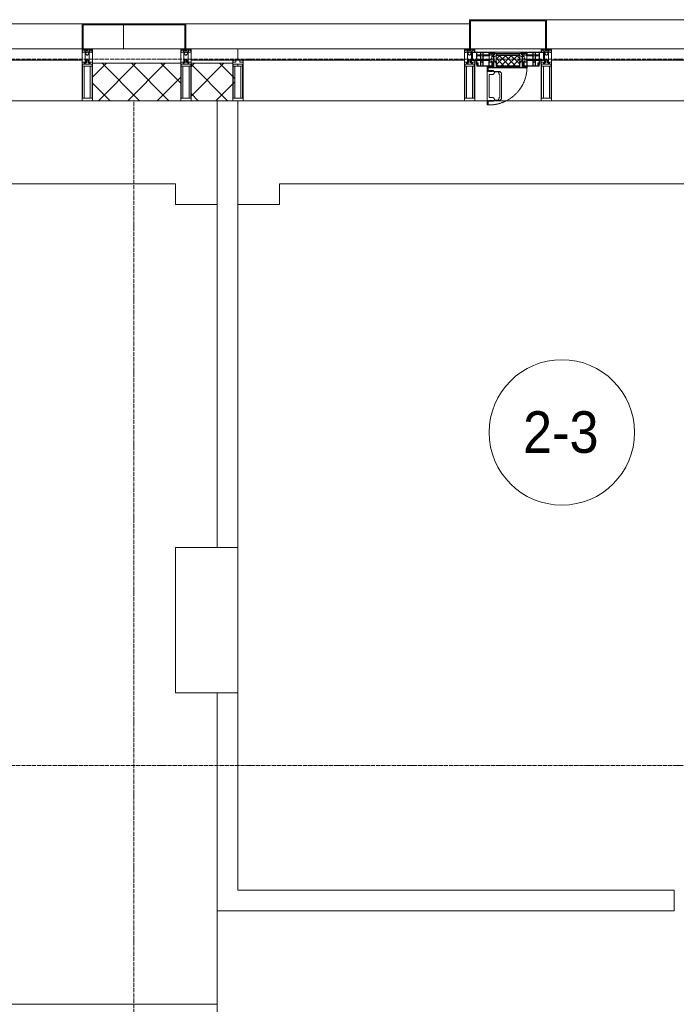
# Model space of a CAD drawing. Header units: millimetres. Extents: x 5617 to 125204, y 7718 to 237738.
# Tile 20 of 71: x 37989 to 41149, y 73050 to 77790. Entities that reach past the tile are written whole.
import ezdxf

# ---------------------------------------------------------------- set-up
doc = ezdxf.new("R2010")
doc.units = ezdxf.units.MM
for name, pattern in [('-D1-02х01', [3, 2, -1]), ('ADSK_Линия сетки', [25, 20, -2.5, 0, -2.5]), ('Линия сетки', [25, 20, -2.5, 0, -2.5])]:
    doc.linetypes.add(name, pattern=pattern)
for name, color, linetype, lineweight in [('Импосты витража', 7, 'Continuous', 18), ('Колонны', 7, 'Continuous', 18), ('Марки помещений', 7, 'Continuous', 20), ('Окна', 7, 'Continuous', 18), ('Оси', 7, 'Continuous', 9), ('Панели витража', 7, 'Continuous', 18), ('Перекрытия', 7, 'Continuous', 18), ('Стены', 7, 'Continuous', 18), ('Стены разрез', 7, 'Continuous', 40), ('Стены штриховка', 7, 'Continuous', 40), ('Элементы узлов', 7, 'Continuous', 18)]:
    doc.layers.add(name, color=color, linetype=linetype, lineweight=lineweight)
doc.styles.add('Arial_3', font='arial.ttf', dxfattribs={"width": 0.9, "height": 200})
pattern_1 = [(45, (0, 0), (-70.71068, 70.71068), []), (135, (0, 0), (-70.71068, -70.71068), [])]

# ---------------------------------------------------------------- blocks, each defined once
blk = doc.blocks.new('135_SLK_K3_AR_rvt-1-МКСС_K3_L26__85_950_')
at = {"layer": 'Перекрытия', "color": 254, "true_color": 0xcccccc}
for p, q in [((75749.6, 76999.6), (71950, 76999.6)), ((75749.6, 76899.6), (75749.6, 76999.6)), ((78950, 77000), (76250, 77000)), ((76250, 77000), (76250, 76900)), ((75949.6, 76899.6), (75749.6, 76899.6)), ((75949.6, 75249.6), (75949.6, 76899.6)), ((76250, 76900), (76050, 76900)), ((75749.6, 74549.6), (75749.6, 75249.6)), ((75749.6, 75249.6), (75949.6, 75249.6)), ((76050, 75250), (76050, 74550)), ((75950, 74549.6), (75749.6, 74549.6))]:
    blk.add_line(p, q, dxfattribs=at)
at = {"layer": 'Стены', "color": 254, "true_color": 0xcccccc}
for p, q in [((75950, 75250), (75950, 77400)), ((76050, 77400), (76050, 75250)), ((76050, 75250), (75950, 75250)), ((75950, 73600), (75950, 74550)), ((76050, 74550), (75950, 74550)), ((76050, 74550), (76050, 73600)), ((75950, 73600), (75950, 73500)), ((76050, 73600), (78150, 73600)), ((78150, 73500), (78150, 73600)), ((75949.6, 73050.4), (75949.6, 73500)), ((75950.4, 73500), (75949.6, 73500)), ((78150, 73500), (75950, 73500)), ((75950.4, 73500), (75950.4, 72450)), ((71923.7, 73050.4), (75949.6, 73050.4))]:
    blk.add_line(p, q, dxfattribs=at)
blk = doc.blocks.new('System Panel - A_PAN_Glass-6438400-МКСС_K3_L26__85_950_')
at = {"layer": 'Панели витража', "color": 254, "lineweight": 5, "true_color": 0xcccccc}
for p, q in [((657.5, 55), (-657.5, 55)), ((-657.5, 55), (-657.5, 0)), ((657.5, 0), (657.5, 55)), ((-657.5, 0), (657.5, 0))]:
    blk.add_line(p, q, dxfattribs=at)
blk = doc.blocks.new('Rectangular Mullion - R_StandardFrame_50Wx250H-5562310-МКСС_K3_L26__85_950_')
at = {"layer": 'Импосты витража', "color": 254, "lineweight": 5, "true_color": 0xcccccc}
blk.add_line((95560, 77400), (96875, 77400), dxfattribs=at)
blk = doc.blocks.new('A_PAN_Створка - 383мм 7_1-6439044-МКСС_K3_L26__85_950_')
at = {"layer": 'Панели витража', "lineweight": 5, "true_color": 0xcccccc}
h = blk.add_hatch(dxfattribs=at)
h.set_pattern_fill('FP_15', color=254, style=0, pattern_type=2)
h.set_pattern_definition([(225, (77350, 77650), (14.1421356, -14.1421356), []), (315, (77350, 77650), (14.1421356, 14.1421356), [])])
h.paths.add_polyline_path([(53.6, 82.7), (-54.6, 81.8), (-54.6, 63.4), (-57.2, 60.8), (-57.2, 36.4), (-54.9, 34.1), (-54.5, 31.8), (54.5, 31.8), (54.9, 34.1), (57.2, 36.4), (57.2, 60.8), (54.6, 63.4), (54.6, 81.8)])
at = {"layer": 'Окна', "color": 7, "lineweight": 5, "true_color": 0xf4f4f4}
for p, q in [((39.7, 249), (31.1, 240.4)), ((31.1, 117.6), (31.1, 240.4)), ((70.1, 249), (39.7, 249)), ((45, 244.7), (42.3, 239.8)), ((42.3, 239.8), (43.5, 236.3)), ((45.9, 246.8), (45, 244.7)), ((63.3, 246.8), (45.9, 246.8)), ((64.1, 245), (63.3, 246.8)), ((64.1, 245), (66.7, 241)), ((66.7, 241), (68.6, 239.7)), ((68.6, 239.7), (68.6, 236.4)), ((70.1, 252.9), (70.1, 249)), ((95.1, 252.9), (70.1, 252.9)), ((74.1, 248.4), (74.1, 252.9)), ((89.1, 248.4), (74.1, 248.4)), ((89.1, 252.9), (89.1, 248.4)), ((93.1, 248.4), (93.1, 252.9)), ((97.9, 248.4), (93.1, 248.4)), ((95.1, 270.5), (95.1, 252.9)), ((99.6, 270.5), (95.1, 270.5)), ((97.9, 262.4), (95.1, 262.4)), ((97.9, 262.4), (97.9, 248.4)), ((99.6, 270.5), (99.6, 87.5)), ((41.4, 234.2), (39.1, 233.8)), ((39.1, 179), (39.1, 233.8)), ((41.4, 234.2), (43.5, 236.3)), ((68.6, 236.4), (71.1, 233.9)), ((71.1, 233.9), (89.5, 233.9)), ((89.5, 233.9), (90.6, 232.8)), ((90.6, 125.2), (90.6, 232.8)), ((39.1, 179), (39.1, 124.2)), ((39.7, 109), (31.1, 117.6)), ((41.4, 123.8), (39.1, 124.2)), ((70.1, 109), (39.7, 109)), ((41.4, 123.8), (43.5, 121.7)), ((42.3, 118.2), (43.5, 121.7)), ((45, 113.3), (42.3, 118.2)), ((45.9, 111.2), (45, 113.3)), ((63.3, 111.2), (45.9, 111.2)), ((64.1, 113), (63.3, 111.2)), ((64.1, 113), (66.7, 117)), ((66.7, 117), (68.6, 118.3)), ((68.6, 121.6), (71.1, 124.1)), ((68.6, 118.3), (68.6, 121.6)), ((70.1, 105.1), (70.1, 109)), ((95.1, 105.1), (70.1, 105.1)), ((71.1, 124.1), (89.5, 124.1)), ((74.1, 109.6), (74.1, 105.1)), ((89.1, 109.6), (74.1, 109.6)), ((89.1, 105.1), (89.1, 109.6)), ((89.5, 124.1), (90.6, 125.2)), ((93.1, 109.6), (93.1, 105.1)), ((97.9, 109.6), (93.1, 109.6)), ((95.1, 87.5), (95.1, 105.1)), ((97.9, 95.6), (95.1, 95.6)), ((97.9, 95.6), (97.9, 109.6)), ((99.6, 87.5), (95.1, 87.5))]:
    blk.add_line(p, q, dxfattribs=at)
at = {"layer": 'Окна', "color": 254, "lineweight": 5, "true_color": 0xcccccc}
for p, q in [((-171, 57), (-156, 57)), ((-171, 17), (-171, 57)), ((-171, 55.5), (-152, 55.5)), ((-153, 73.5), (-150, 73.5)), ((-153, 60), (-153, 73.5)), ((-152, 20), (-152, 73.5)), ((-150.5, 69.5), (-150.5, 73.5)), ((-145, 69.5), (-150.5, 69.5)), ((-150.5, 33.6), (-150.5, 68)), ((-150.5, 68), (-143.5, 68)), ((-150.5, 56.6), (-132.4, 56.6)), ((-136.4, 52.4), (-150.5, 52.4)), ((-150, 84), (-78, 84)), ((-150, 73.5), (-150, 84)), ((-148.5, 82.5), (-132.4, 82.5)), ((-148.5, 81), (-148.5, 82.5)), ((-143.5, 81), (-148.5, 81)), ((-145, 69.5), (-145, 79.5)), ((-143.5, 68), (-143.5, 81)), ((-137.2, 54.8), (-135.8, 50.8)), ((-132.5, 54.8), (-137.2, 54.8)), ((-132.1, 49), (-135.8, 50.8)), ((-132.5, 53.8), (-133.4, 52)), ((-133.4, 52), (-130.1, 50.4)), ((-132.5, 53.8), (-132.5, 54.8)), ((-132.4, 56.6), (-132.4, 82.5)), ((-132.1, 49), (-132.1, 36.8)), ((-131, 82.5), (-120.8, 82.5)), ((-131, 82.5), (-131, 64.6)), ((-131, 64.6), (-120.8, 64.6)), ((-131, 56.5), (-131, 62.6)), ((-120.8, 62.6), (-131, 62.6)), ((-131, 56.5), (-120.8, 56.5)), ((-131, 55.1), (-131, 52.7)), ((-120.8, 55.1), (-131, 55.1)), ((-129.4, 51.1), (-131, 52.7)), ((-130.1, 50.4), (-129.4, 51.1)), ((-130.1, 35.3), (-130.1, 50.4)), ((-122.4, 51.1), (-120.8, 52.7)), ((-121.7, 50.4), (-122.4, 51.1)), ((-118.4, 52), (-121.7, 50.4)), ((-121.7, 35.3), (-121.7, 50.4)), ((-120.8, 82.5), (-120.8, 64.6)), ((-120.8, 56.5), (-120.8, 62.6)), ((-120.8, 55.1), (-120.8, 52.7)), ((-119.7, 49), (-115.9, 50.8)), ((-119.7, 49), (-119.7, 36.8)), ((-119.3, 82.5), (-92.5, 82.5)), ((-119.3, 56.6), (-119.3, 82.5)), ((-92.5, 56.6), (-119.3, 56.6)), ((-119.3, 54.8), (-114.6, 54.8)), ((-119.3, 53.8), (-119.3, 54.8)), ((-119.3, 53.8), (-118.4, 52)), ((-114.6, 54.8), (-115.9, 50.8)), ((-94.1, 52.5), (-115.3, 52.5)), ((-89.9, 50.9), (-94.1, 52.5)), ((-92.5, 56.6), (-92.5, 82.5)), ((-91.5, 92), (91.5, 92)), ((-91.5, 87.5), (-91.5, 92)), ((-73.9, 87.5), (-91.5, 87.5)), ((-90.8, 82.5), (-79.5, 82.5)), ((-90.8, 64.6), (-90.8, 82.5)), ((-80.1, 64.6), (-90.8, 64.6)), ((-90.8, 62.7), (-90.8, 56.6)), ((-80.4, 62.7), (-90.8, 62.7)), ((-90.8, 56.6), (-85.9, 56.6)), ((-89.9, 52.2), (-88.6, 53.5)), ((-89.9, 52.2), (-89.9, 50.9)), ((-89.9, 35.1), (-89.9, 50.9)), ((-85.9, 53.5), (-88.6, 53.5)), ((-85.9, 56.6), (-85.9, 53.5)), ((-85.9, 53.5), (-78, 45.6)), ((-85, 84), (-85, 87.5)), ((-85, 87.5), (-78, 87.5)), ((-78, 84), (-85, 84)), ((-80.4, 61.1), (-80.4, 62.7)), ((-78, 61.1), (-80.4, 61.1)), ((-80.1, 66.1), (-80.1, 64.6)), ((-78, 66.1), (-80.1, 66.1)), ((-79.5, 82.5), (-79.5, 80.6)), ((-79.5, 80.6), (-78, 80.6)), ((-78, 87.5), (-78, 84)), ((-78, 84), (-73.9, 84)), ((-78, 84), (-78, 23.5)), ((-78, 66.1), (-78, 61.1)), ((-73.9, 62.5), (-73.9, 87.5)), ((-70, 62.5), (-73.9, 62.5)), ((-70, 32.1), (-70, 62.5)), ((70, 62.5), (70, 32.1)), ((73.9, 62.5), (70, 62.5)), ((73.9, 87.5), (73.9, 62.5)), ((91.5, 87.5), (73.9, 87.5)), ((73.9, 84), (78, 84)), ((78, 87.5), (78, 84)), ((85, 87.5), (78, 87.5)), ((78, 84), (85, 84)), ((78, 84), (150, 84)), ((78, 23.5), (78, 84)), ((79.5, 80.6), (78, 80.6)), ((78, 66.1), (78, 61.1)), ((78, 66.1), (80.1, 66.1)), ((78, 61.1), (80.4, 61.1)), ((85.9, 53.5), (78, 45.6)), ((90.8, 82.5), (79.5, 82.5)), ((79.5, 82.5), (79.5, 80.6)), ((80.1, 66.1), (80.1, 64.6)), ((80.1, 64.6), (90.8, 64.6)), ((80.4, 62.7), (90.8, 62.7)), ((80.4, 61.1), (80.4, 62.7)), ((85, 84), (85, 87.5)), ((85.9, 56.6), (85.9, 53.5)), ((90.8, 56.6), (85.9, 56.6)), ((85.9, 53.5), (88.6, 53.5)), ((89.9, 52.2), (88.6, 53.5)), ((89.9, 50.9), (94.1, 52.5)), ((89.9, 52.2), (89.9, 50.9)), ((89.9, 35.1), (89.9, 50.9)), ((90.8, 64.6), (90.8, 82.5)), ((90.8, 62.7), (90.8, 56.6)), ((91.5, 92), (91.5, 87.5)), ((119.3, 82.5), (92.5, 82.5)), ((92.5, 56.6), (92.5, 82.5)), ((92.5, 56.6), (119.3, 56.6)), ((94.1, 52.5), (115.3, 52.5)), ((114.6, 54.8), (115.9, 50.8)), ((119.3, 54.8), (114.6, 54.8)), ((119.7, 49), (115.9, 50.8)), ((119.3, 53.8), (118.4, 52)), ((118.4, 52), (121.7, 50.4)), ((119.3, 56.6), (119.3, 82.5)), ((119.3, 53.8), (119.3, 54.8)), ((119.7, 49), (119.7, 36.8)), ((120.8, 82.5), (120.8, 64.6)), ((131, 82.5), (120.8, 82.5)), ((131, 64.6), (120.8, 64.6)), ((120.8, 56.5), (120.8, 62.6)), ((120.8, 62.6), (131, 62.6)), ((131, 56.5), (120.8, 56.5)), ((120.8, 55.1), (120.8, 52.7)), ((120.8, 55.1), (131, 55.1)), ((122.4, 51.1), (120.8, 52.7)), ((121.7, 50.4), (122.4, 51.1)), ((121.7, 35.3), (121.7, 50.4)), ((129.4, 51.1), (131, 52.7)), ((130.1, 50.4), (129.4, 51.1)), ((133.4, 52), (130.1, 50.4)), ((130.1, 35.3), (130.1, 50.4)), ((131, 82.5), (131, 64.6)), ((131, 56.5), (131, 62.6)), ((131, 55.1), (131, 52.7)), ((132.1, 49), (135.8, 50.8)), ((132.1, 49), (132.1, 36.8)), ((132.4, 56.6), (132.4, 82.5)), ((148.5, 82.5), (132.4, 82.5)), ((150.5, 56.6), (132.4, 56.6)), ((132.5, 54.8), (137.2, 54.8)), ((132.5, 53.8), (132.5, 54.8)), ((132.5, 53.8), (133.4, 52)), ((137.2, 54.8), (135.8, 50.8)), ((136.4, 52.4), (150.5, 52.4)), ((143.5, 81), (148.5, 81)), ((143.5, 68), (143.5, 81)), ((150.5, 68), (143.5, 68)), ((145, 69.5), (145, 79.5)), ((145, 69.5), (150.5, 69.5)), ((148.5, 81), (148.5, 82.5)), ((150, 84), (150, 73.5)), ((150, 73.5), (153, 73.5)), ((150.5, 69.5), (150.5, 73.5)), ((150.5, 33.6), (150.5, 68)), ((152, 20), (152, 73.5)), ((171, 55.5), (152, 55.5)), ((153, 73.5), (153, 60)), ((156, 57), (171, 57)), ((171, 57), (171, 17)), ((-171, 18.5), (-153.5, 18.5)), ((-67.9, 17), (-171, 17)), ((-153.5, 18.5), (-152, 20)), ((-136.3, 33.6), (-150.5, 33.6)), ((-150.5, 29.4), (-132.4, 29.4)), ((-150.5, 17), (-150.5, 29.4)), ((-132.4, 18.6), (-150.5, 18.6)), ((-137.2, 31), (-135.8, 35)), ((-132.5, 31), (-137.2, 31)), ((-132.1, 36.8), (-135.8, 35)), ((-133.4, 33.7), (-130.1, 35.3)), ((-132.5, 31.9), (-133.4, 33.7)), ((-132.5, 31.9), (-132.5, 31)), ((-132.4, 29.4), (-132.4, 18.6)), ((-129.4, 34.6), (-131, 33)), ((-131, 30.9), (-131, 33)), ((-120.8, 30.9), (-131, 30.9)), ((-131, 29.5), (-120.8, 29.5)), ((-131, 18.2), (-131, 29.5)), ((-120.8, 18.2), (-131, 18.2)), ((-130.1, 35.3), (-129.4, 34.6)), ((-121.7, 35.3), (-122.4, 34.6)), ((-122.4, 34.6), (-120.8, 33)), ((-118.4, 33.7), (-121.7, 35.3)), ((-120.8, 30.9), (-120.8, 33)), ((-120.8, 18.2), (-120.8, 29.5)), ((-119.7, 36.8), (-115.9, 35)), ((-119.3, 31.9), (-118.4, 33.7)), ((-119.3, 31.9), (-119.3, 31)), ((-119.3, 31), (-114.6, 31)), ((-92.5, 29.4), (-119.3, 29.4)), ((-119.3, 29.4), (-119.3, 18.6)), ((-119.3, 18.6), (-92.5, 18.6)), ((-114.6, 31), (-115.9, 35)), ((-94.1, 33.5), (-115.4, 33.5)), ((-89.9, 35.1), (-94.1, 33.5)), ((-92.5, 18.6), (-92.5, 29.4)), ((-90.8, 18.5), (-90.8, 29.4)), ((-90.8, 29.4), (-85.9, 29.4)), ((-87.3, 18.5), (-90.8, 18.5)), ((-89.9, 32.5), (-89.9, 35.1)), ((-85.9, 32.5), (-89.9, 32.5)), ((-87.3, 21.9), (-85.9, 21.9)), ((-87.3, 20.4), (-87.3, 21.9)), ((-87.3, 20.4), (-87.3, 18.5)), ((-84.8, 20.4), (-87.3, 20.4)), ((-85.9, 29.4), (-85.9, 32.5)), ((-85.9, 21.9), (-85.9, 29.4)), ((-85.9, 18.2), (-85.9, 20.4)), ((-75.9, 18.2), (-85.9, 18.2)), ((-83.4, 20.4), (-84.8, 20.4)), ((-70, 33.8), (-83.4, 20.4)), ((-78, 45.6), (-78, 36.8)), ((-78, 36.8), (-70, 36.8)), ((-78, 23.5), (-67.9, 23.5)), ((-75.9, 23.5), (-73, 23.5)), ((-75.9, 21.5), (-75.9, 23.5)), ((-75.9, 21.5), (-75.9, 18.2)), ((-74.9, 21.5), (-75.9, 21.5)), ((-74.9, 17.9), (-74.9, 21.5)), ((-68.9, 17.9), (-74.9, 17.9)), ((-67.2, 29.3), (-73, 23.5)), ((-70, 36.8), (-70, 33.8)), ((-61.4, 23.5), (-70, 32.1)), ((-68.9, 21.5), (-68.9, 17.9)), ((-67.9, 21.5), (-68.9, 21.5)), ((-67.9, 23.5), (-64.6, 26.8)), ((-67.9, 23.5), (-64.6, 26.8)), ((-67.9, 21.5), (-67.9, 23.5)), ((-67.9, 17), (-67.9, 23.5)), ((-61.4, 23.5), (-67.9, 17)), ((67.9, 17), (-67.9, 17)), ((-67.9, 17), (67.9, 17)), ((-64.6, 26.8), (-67.2, 29.3)), ((-64.6, 26.8), (-61.4, 23.5)), ((61.4, 23.5), (-61.4, 23.5)), ((70, 32.1), (61.4, 23.5)), ((61.4, 23.5), (64.6, 26.8)), ((67.9, 17), (61.4, 23.5)), ((64.6, 26.8), (67.2, 29.3)), ((67.9, 23.5), (64.6, 26.8)), ((64.6, 26.8), (67.9, 23.5)), ((67.2, 29.3), (73, 23.5)), ((67.9, 21.5), (67.9, 23.5)), ((67.9, 23.5), (67.9, 17)), ((67.9, 23.5), (78, 23.5)), ((67.9, 21.5), (68.9, 21.5)), ((171, 17), (67.9, 17)), ((68.9, 21.5), (68.9, 17.9)), ((68.9, 17.9), (74.9, 17.9)), ((70, 36.8), (70, 33.8)), ((78, 36.8), (70, 36.8)), ((70, 33.8), (83.4, 20.4)), ((75.9, 23.5), (73, 23.5)), ((74.9, 21.5), (75.9, 21.5)), ((74.9, 17.9), (74.9, 21.5)), ((75.9, 21.5), (75.9, 23.5)), ((75.9, 21.5), (75.9, 18.2)), ((75.9, 18.2), (85.9, 18.2)), ((78, 45.6), (78, 36.8)), ((83.4, 20.4), (84.8, 20.4)), ((84.8, 20.4), (87.3, 20.4)), ((85.9, 32.5), (89.9, 32.5)), ((85.9, 29.4), (85.9, 32.5)), ((85.9, 21.9), (85.9, 29.4)), ((90.8, 29.4), (85.9, 29.4)), ((87.3, 21.9), (85.9, 21.9)), ((85.9, 18.2), (85.9, 20.4)), ((87.3, 20.4), (87.3, 21.9)), ((87.3, 20.4), (87.3, 18.5)), ((87.3, 18.5), (90.8, 18.5)), ((89.9, 35.1), (94.1, 33.5)), ((89.9, 32.5), (89.9, 35.1)), ((90.8, 18.5), (90.8, 29.4)), ((92.5, 18.6), (92.5, 29.4)), ((92.5, 29.4), (119.3, 29.4)), ((119.3, 18.6), (92.5, 18.6)), ((94.1, 33.5), (115.4, 33.5)), ((114.6, 31), (115.9, 35)), ((119.3, 31), (114.6, 31)), ((119.7, 36.8), (115.9, 35)), ((118.4, 33.7), (121.7, 35.3)), ((119.3, 31.9), (118.4, 33.7)), ((119.3, 31.9), (119.3, 31)), ((119.3, 29.4), (119.3, 18.6)), ((122.4, 34.6), (120.8, 33)), ((120.8, 30.9), (120.8, 33)), ((120.8, 30.9), (131, 30.9)), ((120.8, 18.2), (120.8, 29.5)), ((131, 29.5), (120.8, 29.5)), ((120.8, 18.2), (131, 18.2)), ((121.7, 35.3), (122.4, 34.6)), ((130.1, 35.3), (129.4, 34.6)), ((129.4, 34.6), (131, 33)), ((133.4, 33.7), (130.1, 35.3)), ((131, 30.9), (131, 33)), ((131, 18.2), (131, 29.5)), ((132.1, 36.8), (135.8, 35)), ((150.5, 29.4), (132.4, 29.4)), ((132.4, 29.4), (132.4, 18.6)), ((132.4, 18.6), (150.5, 18.6)), ((132.5, 31.9), (133.4, 33.7)), ((132.5, 31.9), (132.5, 31)), ((132.5, 31), (137.2, 31)), ((137.2, 31), (135.8, 35)), ((136.3, 33.6), (150.5, 33.6)), ((150.5, 17), (150.5, 29.4)), ((153.5, 18.5), (152, 20)), ((171, 18.5), (153.5, 18.5))]:
    blk.add_line(p, q, dxfattribs=at)
at = {"layer": 'Окна', "color": 254, "linetype": '-D1-02х01', "lineweight": 5, "true_color": 0xcccccc}
blk.add_arc((91.4, 87.5), 183, 88.8555, 178.5909, dxfattribs=at)
at = {"layer": 'Окна', "color": 254, "lineweight": 5, "true_color": 0xcccccc}
for centre, start, end in [((-156, 60), 270, 360), ((156, 60), 180, 270)]:
    blk.add_arc(centre, 3, start, end, dxfattribs=at)
at = {"layer": 'Элементы узлов', "color": 254, "lineweight": 5, "true_color": 0xcccccc}
for p, q in [((-91.5, 92), (-91.5, 87.5)), ((-91.5, 92), (91.5, 92)), ((-91.5, 87.5), (-73.9, 87.5)), ((-83.4, 90.3), (-69.4, 90.3)), ((-83.4, 90.3), (-83.4, 87.5)), ((-73.9, 87.5), (-73.9, 62.5)), ((-69.4, 85.5), (-73.9, 85.5)), ((-73.9, 81.5), (-69.4, 81.5)), ((-69.4, 66.5), (-73.9, 66.5)), ((-73.9, 62.5), (-70, 62.5)), ((-70, 62.5), (-70, 32.1)), ((-69.4, 90.3), (-69.4, 85.5)), ((-69.4, 81.5), (-69.4, 66.5)), ((-67.9, 89.3), (-66.9, 90.3)), ((-67.9, 62.5), (-67.9, 89.3)), ((-61.7, 62.5), (-67.9, 62.5)), ((-66, 56.5), (-67.8, 55.7)), ((-67.8, 55.7), (-67.8, 38.3)), ((-66.9, 90.3), (-57.4, 90.3)), ((-66, 56.5), (-62, 59.1)), ((-62, 59.1), (-60.7, 61)), ((-60.1, 67.7), (-61.7, 64.9)), ((-61.7, 64.9), (-61.7, 62.5)), ((-60.7, 61), (-57.4, 61)), ((-56.4, 67.7), (-60.1, 67.7)), ((-57.4, 90.3), (-56.4, 89.4)), ((-57.4, 61), (-54.9, 63.5)), ((-54.6, 63.4), (-57.2, 60.8)), ((-57.2, 60.8), (-57.2, 36.4)), ((-56.4, 89.4), (-56.4, 67.7)), ((-53.9, 90.3), (-54.9, 89.3)), ((-54.9, 89.3), (-54.9, 85.6)), ((-54.9, 85.6), (-53.9, 84.6)), ((-54.9, 81.9), (-53.8, 83)), ((-54.9, 63.5), (-54.9, 81.9)), ((-53.6, 82.7), (-54.6, 81.8)), ((-54.6, 81.8), (-54.6, 63.4)), ((53.9, 90.3), (-53.9, 90.3)), ((-53.9, 84.6), (53.9, 84.6)), ((53.8, 83), (-53.8, 83)), ((53.6, 82.7), (-53.6, 82.7)), ((54.6, 81.8), (53.6, 82.7)), ((54.9, 81.9), (53.8, 83)), ((53.9, 90.3), (54.9, 89.3)), ((54.9, 85.6), (53.9, 84.6)), ((54.6, 63.4), (54.6, 81.8)), ((57.2, 60.8), (54.6, 63.4)), ((54.9, 89.3), (54.9, 85.6)), ((54.9, 63.5), (54.9, 81.9)), ((57.4, 61), (54.9, 63.5)), ((57.4, 90.3), (56.4, 89.4)), ((56.4, 89.4), (56.4, 67.7)), ((56.4, 67.7), (60.1, 67.7)), ((57.2, 36.4), (57.2, 60.8)), ((66.9, 90.3), (57.4, 90.3)), ((60.7, 61), (57.4, 61)), ((60.1, 67.7), (61.7, 64.9)), ((62, 59.1), (60.7, 61)), ((61.7, 64.9), (61.7, 62.5)), ((61.7, 62.5), (67.9, 62.5)), ((66, 56.5), (62, 59.1)), ((66, 56.5), (67.8, 55.7)), ((67.9, 89.3), (66.9, 90.3)), ((67.8, 55.7), (67.8, 38.3)), ((67.9, 62.5), (67.9, 89.3)), ((69.4, 90.3), (69.4, 85.5)), ((83.4, 90.3), (69.4, 90.3)), ((69.4, 85.5), (73.9, 85.5)), ((69.4, 81.5), (69.4, 66.5)), ((73.9, 81.5), (69.4, 81.5)), ((69.4, 66.5), (73.9, 66.5)), ((70, 62.5), (70, 32.1)), ((73.9, 62.5), (70, 62.5)), ((91.5, 87.5), (73.9, 87.5)), ((73.9, 87.5), (73.9, 62.5)), ((83.4, 90.3), (83.4, 87.5)), ((91.5, 92), (91.5, 87.5)), ((-70, 32.1), (-61.4, 23.5)), ((-67.8, 38.3), (-65.7, 37.4)), ((-65.7, 37.4), (-60.8, 34.7)), ((61.4, 23.5), (-61.4, 23.5)), ((-60.8, 34.7), (-57.3, 35.9)), ((-55.2, 33.8), (-57.3, 35.9)), ((-57.2, 36.4), (-54.9, 34.1)), ((-55.2, 33.8), (-54.8, 31.5)), ((-54.9, 34.1), (-54.5, 31.8)), ((-53.9, 30.5), (-54.9, 29.5)), ((-54.9, 29.5), (-54.9, 25.8)), ((-54.9, 25.8), (-53.9, 24.8)), ((0, 31.5), (-54.8, 31.5)), ((-54.5, 31.8), (54.5, 31.8)), ((53.9, 30.5), (-53.9, 30.5)), ((-53.9, 24.8), (53.9, 24.8)), ((0, 31.5), (54.8, 31.5)), ((53.9, 30.5), (54.9, 29.5)), ((54.9, 25.8), (53.9, 24.8)), ((54.5, 31.8), (54.9, 34.1)), ((55.2, 33.8), (54.8, 31.5)), ((54.9, 34.1), (57.2, 36.4)), ((54.9, 29.5), (54.9, 25.8)), ((55.2, 33.8), (57.3, 35.9)), ((60.8, 34.7), (57.3, 35.9)), ((65.7, 37.4), (60.8, 34.7)), ((70, 32.1), (61.4, 23.5)), ((67.8, 38.3), (65.7, 37.4))]:
    blk.add_line(p, q, dxfattribs=at)
blk = doc.blocks.new('Rectangular Mullion - R_StandardFrame_50Wx250H-5215645-МКСС_K3_L26__85_950_')
at = {"layer": 'Импосты витража', "color": 254, "lineweight": 5, "true_color": 0xcccccc}
for p, q in [((77190, 77400), (77250.4, 77400)), ((77279.9, 77400), (77510, 77400))]:
    blk.add_line(p, q, dxfattribs=at)
blk = doc.blocks.new('Rectangular Mullion - 50Wx250H-2623690-МКСС_K3_L26__85_950_')
at = {"layer": 'Элементы узлов', "color": 254, "lineweight": 5, "true_color": 0xcccccc}
for p, q in [((-25, 65.2), (-25, 250)), ((-25, 250), (0, 250)), ((-23, 237.3), (0, 237.3)), ((-23, 237.3), (-23, 73.6)), ((-14.9, 84), (-14.9, 237.3)), ((25, 250), (0, 250)), ((23, 237.3), (0, 237.3)), ((14.9, 84), (14.9, 237.3)), ((23, 237.3), (23, 73.6)), ((25, 65.2), (25, 250)), ((-14, 65.2), (-25, 65.2)), ((0, 84), (-23, 84)), ((-0.5, 73.6), (-23, 73.6)), ((-14, 71.3), (-14, 65.2)), ((-10, 71.3), (-14, 71.3)), ((-10, 53), (-10, 71.3)), ((-8.7, 53), (-10, 53)), ((-10, 53), (-10, 17)), ((-8.7, 53), (-7, 54.7)), ((-7, 65.2), (-5.9, 67.3)), ((-7, 65.2), (-7, 54.7)), ((-4.1, 67.3), (-5.9, 67.3)), ((-4.1, 67.3), (-2.9, 65.1)), ((-2.9, 65.1), (-2.9, 54.6)), ((-1.3, 53), (-2.9, 54.6)), ((0, 53), (-1.3, 53)), ((0, 84), (23, 84)), ((0, 53), (1.3, 53)), ((0.5, 73.6), (23, 73.6)), ((1.3, 53), (2.9, 54.6)), ((4.1, 67.3), (2.9, 65.1)), ((2.9, 65.1), (2.9, 54.6)), ((4.1, 67.3), (5.9, 67.3)), ((7, 65.2), (5.9, 67.3)), ((7, 65.2), (7, 54.7)), ((8.7, 53), (7, 54.7)), ((8.7, 53), (10, 53)), ((10, 71.3), (14, 71.3)), ((10, 53), (10, 71.3)), ((10, 53), (10, 17)), ((14, 71.3), (14, 65.2)), ((14, 65.2), (25, 65.2)), ((-23.8, 14.6), (-25, 14.2)), ((-25, 0), (-25, 14.2)), ((-22.3, 17), (-23.8, 17)), ((-23.8, 17), (-23.8, 14.6)), ((-22.5, 10.6), (-23.8, 14.6)), ((-22.5, 10.6), (-23.7, 9.9)), ((-23.7, 1.3), (-23.7, 9.9)), ((-23.7, 1.3), (-11.8, 1.3)), ((-23.2, 10.2), (-22.5, 8)), ((-22.5, 8), (-22.5, 4.5)), ((-21.3, 4.5), (-22.5, 4.5)), ((-22.3, 17), (-22.3, 16)), ((-22.3, 16), (-21.3, 16)), ((-19, 17.6), (-21.3, 16)), ((-21.3, 4.5), (-21.3, 6.5)), ((-21.3, 6.5), (-14.2, 6.5)), ((-18.4, 16.6), (-19, 17.6)), ((-7.4, 16.6), (-18.4, 16.6)), ((-14.2, 6.5), (-14.2, 4.5)), ((-13.2, 4.5), (-14.2, 4.5)), ((-13.2, 4.5), (-12.2, 7.2)), ((-12.7, 7.6), (-11.3, 11.4)), ((-12.7, 7.6), (-11.8, 6.9)), ((-12.2, 9), (-12.2, 14.8)), ((-12.2, 14.8), (0, 14.8)), ((-11.8, 1.3), (-11.8, 6.9)), ((-10.5, 11.2), (-11.3, 11.4)), ((-10.5, 1.5), (-10.5, 11.2)), ((-4.8, 1.5), (-10.5, 1.5)), ((-10, 17), (-7.5, 17)), ((-8.5, 23), (-1.5, 30)), ((-8.5, 18.5), (-8.5, 23)), ((-7.5, 18.5), (-8.5, 18.5)), ((-7.5, 17), (-7.5, 18.5)), ((-7.4, 18), (-7.4, 16.6)), ((-2.6, 18), (-7.4, 18)), ((0, 8), (-4.8, 8)), ((-4.8, 1.5), (-4.8, 8)), ((-2.6, 18), (-2.6, 16.8)), ((-2.6, 16.8), (0, 16.8)), ((-1.5, 30), (0, 30)), ((1.5, 30), (0, 30)), ((2.6, 16.8), (0, 16.8)), ((0, 14.8), (0, 16.8)), ((0, 14.8), (0, 16.8)), ((12.2, 14.8), (0, 14.8)), ((0, 0), (0, 8)), ((0, 8), (4.8, 8)), ((0, 0), (0, 8)), ((8.5, 23), (1.5, 30)), ((2.6, 18), (2.6, 16.8)), ((2.6, 18), (7.4, 18)), ((4.8, 1.5), (4.8, 8)), ((4.8, 1.5), (10.5, 1.5)), ((7.4, 18), (7.4, 16.6)), ((7.4, 16.6), (18.4, 16.6)), ((7.5, 18.5), (8.5, 18.5)), ((7.5, 17), (7.5, 18.5)), ((10, 17), (7.5, 17)), ((8.5, 18.5), (8.5, 23)), ((10.5, 11.2), (11.3, 11.4)), ((10.5, 1.5), (10.5, 11.2)), ((12.7, 7.6), (11.3, 11.4)), ((12.7, 7.6), (11.8, 6.9)), ((11.8, 1.3), (11.8, 6.9)), ((23.7, 1.3), (11.8, 1.3)), ((12.2, 9), (12.2, 14.8)), ((13.2, 4.5), (12.2, 7.2)), ((13.2, 4.5), (14.2, 4.5)), ((21.3, 6.5), (14.2, 6.5)), ((14.2, 6.5), (14.2, 4.5)), ((18.4, 16.6), (19, 17.6)), ((19, 17.6), (21.3, 16)), ((22.3, 16), (21.3, 16)), ((21.3, 4.5), (21.3, 6.5)), ((21.3, 4.5), (22.5, 4.5)), ((22.3, 17), (22.3, 16)), ((22.3, 17), (23.8, 17)), ((22.5, 10.6), (23.8, 14.6)), ((22.5, 10.6), (23.7, 9.9)), ((23.2, 10.2), (22.5, 8)), ((22.5, 8), (22.5, 4.5)), ((23.7, 1.3), (23.7, 9.9)), ((23.8, 17), (23.8, 14.6)), ((23.8, 14.6), (25, 14.2)), ((25, 0), (25, 14.2)), ((-25, 0), (0, 0)), ((25, 0), (0, 0))]:
    blk.add_line(p, q, dxfattribs=at)
for centre, start, end in [((-0.5, 73.1), 360, 90), ((0.5, 73.1), 90, 180)]:
    blk.add_arc(centre, 0.5, start, end, dxfattribs=at)
blk = doc.blocks.new('Rectangular Mullion - R_StandardFrame_50Wx250H-V43-МКСС_K3_L26__85_950_')
at = {"layer": 'Импосты витража', "color": 254, "lineweight": 5, "true_color": 0xcccccc}
for p, q in [((-25, -250), (-25, 0)), ((-25, 0), (0, 0)), ((5, 0), (25, 0)), ((25, 0), (25, -17)), ((25, -57), (25, -250)), ((25, -250), (-25, -250))]:
    blk.add_line(p, q, dxfattribs=at)
blk = doc.blocks.new('System Panel - A_PAN_Glass-6439656-МКСС_K3_L26__85_950_')
at = {"layer": 'Панели витража', "color": 254, "lineweight": 5, "true_color": 0xcccccc}
for p, q in [((531, 55), (-545, 55)), ((-545, 55), (-545, 0)), ((545, 0), (545, 55)), ((-545, 0), (545, 0))]:
    blk.add_line(p, q, dxfattribs=at)
blk = doc.blocks.new('Rectangular Mullion - R_StandardFrame_50Wx250H-5571789-МКСС_K3_L26__85_950_')
at = {"layer": 'Импосты витража', "color": 254, "lineweight": 5, "true_color": 0xcccccc}
blk.add_line((76075, 77400), (77140, 77400), dxfattribs=at)
blk = doc.blocks.new('Rectangular Mullion - R_StandardFrame_50Wx250H-V44-МКСС_K3_L26__85_950_')
at = {"layer": 'Импосты витража', "color": 254, "lineweight": 5, "true_color": 0xcccccc}
for p, q in [((-25, -17), (-25, 0)), ((-25, 0), (-5, 0)), ((0, 0), (25, 0)), ((25, 0), (25, -250)), ((-25, -250), (-25, -57)), ((25, -250), (-25, -250))]:
    blk.add_line(p, q, dxfattribs=at)
blk = doc.blocks.new('Rectangular Mullion - R_StandardFrame_50Wx250H-5605715-МКСС_K3_L26__85_950_')
at = {"layer": 'Импосты витража', "color": 254, "lineweight": 5, "true_color": 0xcccccc}
blk.add_line((75350, 77650), (75775, 77650), dxfattribs=at)
blk = doc.blocks.new('Rectangular Mullion - R_StandardFrame_50Wx250H-V42-МКСС_K3_L26__85_950_')
at = {"layer": 'Импосты витража', "color": 254, "lineweight": 5, "true_color": 0xcccccc}
for p, q in [((-25, -250), (-25, 0)), ((-25, 0), (0, 0)), ((5, 0), (25, 0)), ((25, 0), (25, -250)), ((25, -250), (-25, -250))]:
    blk.add_line(p, q, dxfattribs=at)
blk = doc.blocks.new('Rectangular Mullion - R_StandardFrame_50Wx250H-5605708-МКСС_K3_L26__85_950_')
at = {"layer": 'Импосты витража', "color": 254, "lineweight": 5, "true_color": 0xcccccc}
for p, q in [((-50, -250), (-50, 0)), ((-50, 0), (-5, 0)), ((0, 0), (0, -250)), ((0, -250), (-50, -250))]:
    blk.add_line(p, q, dxfattribs=at)
blk = doc.blocks.new('Rectangular Mullion - 50Wx250H-3927046-МКСС_K3_L26__85_950_')
at = {"layer": 'Элементы узлов', "color": 254, "lineweight": 5, "true_color": 0xcccccc}
for p, q in [((0, 250), (-25, 250)), ((-25, 250), (-25, 237.3)), ((-25, 65.2), (-25, 250)), ((-25, 250), (0, 250)), ((-23, 237.3), (0, 237.3)), ((-23, 237.3), (0, 237.3)), ((-23, 237.3), (-23, 73.6)), ((0, 237.3), (-14.9, 237.3)), ((-14.9, 237.3), (-14.9, 84)), ((-14.9, 84), (-14.9, 237.3)), ((25, 250), (0, 250)), ((25, 250), (0, 250)), ((14.9, 237.3), (0, 237.3)), ((0, 237.3), (23, 237.3)), ((23, 237.3), (0, 237.3)), ((14.9, 84), (14.9, 237.3)), ((14.9, 84), (14.9, 237.3)), ((23, 237.3), (23, 73.6)), ((25, 237.3), (25, 250)), ((25, 65.2), (25, 250)), ((-25, 73.6), (-25, 65.2)), ((-25, 65.2), (-25, 60.2)), ((-10, 65.2), (-25, 65.2)), ((-25, 65.2), (-25, 60.2)), ((-25, 65.2), (-10, 65.2)), ((-10, 65.2), (-25, 65.2)), ((0, 84), (-23, 84)), ((-23, 84), (-23, 73.6)), ((0, 84), (-23, 84)), ((-23, 73.6), (0, 73.6)), ((0, 73.6), (-23, 73.6)), ((-0.5, 73.6), (-23, 73.6)), ((-14.9, 84), (0, 84)), ((-10, 55), (-14, 55)), ((-14, 55), (-10, 55)), ((-10, 55), (-10, 65.2)), ((-10, 65.2), (-10, 55)), ((-10, 55), (-10, 65.2)), ((-10, 55), (0, 55)), ((0, 55), (-10, 55)), ((0, 84), (14.9, 84)), ((23, 84), (0, 84)), ((0, 84), (0, 73.6)), ((0, 84), (23, 84)), ((0, 73.6), (0, 84)), ((0, 73.6), (23, 73.6)), ((23, 73.6), (0, 73.6)), ((0, 55), (10, 55)), ((0, 55), (10, 55)), ((0.5, 73.6), (23, 73.6)), ((10, 65.2), (10, 55)), ((25, 65.2), (10, 65.2)), ((10, 55), (10, 65.2)), ((10, 65.2), (25, 65.2)), ((10, 65.2), (25, 65.2)), ((10, 55), (10, 65.2)), ((10, 55), (14, 55)), ((10, 55), (14, 55)), ((23, 73.6), (23, 84)), ((25, 65.2), (25, 73.6)), ((25, 65.2), (25, 60.2)), ((25, 60.2), (25, 65.2))]:
    blk.add_line(p, q, dxfattribs=at)
for centre, start, end in [((-14, 69.1), 218.9723, 270), ((-14, 69.1), 218.9723, 270), ((-14, 69.1), 218.9723, 270), ((14, 69.1), 270, 321.0277), ((14, 69.1), 270, 321.0277), ((14, 69.1), 270, 321.0277)]:
    blk.add_arc(centre, 14.1, start, end, dxfattribs=at)
blk = doc.blocks.new('Rectangular Mullion - R_InvisibleFrame_50Wx250H-5218192-МКСС_K3_L26__85_950_')
at = {"layer": 'Импосты витража', "color": 254, "lineweight": 5, "true_color": 0xcccccc}
for p, q in [((-25, -237.3), (-25, -73.6)), ((25, -73.6), (25, -237.3))]:
    blk.add_line(p, q, dxfattribs=at)
blk = doc.blocks.new('A_OGR_PAN_Отлив - A_OGR_PAN_Отлив-5717020-МКСС_K3_L26__85_950_')
at = {"layer": 'Колонны', "color": 254, "lineweight": 5, "true_color": 0xcccccc}
for p, q in [((-832.5, 0), (-832.5, 115)), ((832.5, 120), (-532.5, 120))]:
    blk.add_line(p, q, dxfattribs=at)
blk = doc.blocks.new('A_OGR_PAN_Отлив - A_OGR_PAN_Отлив-5717115-МКСС_K3_L26__85_950_')
at = {"layer": 'Колонны', "color": 254, "lineweight": 5, "true_color": 0xcccccc}
blk.add_line((682.5, 140), (-682.5, 140), dxfattribs=at)
blk = doc.blocks.new('A_SLK_PAN_Type1 - Прямой тип панели с перфорацией Ф1_1-6627233-МКСС_K3_L26__85_950_')
at = {"layer": 'Колонны', "color": 254, "lineweight": 5, "true_color": 0xcccccc}
for p, q in [((-185, 140), (185, 140)), ((-185, 0), (-185, 140)), ((-180, 135), (-180, 0)), ((180, 135), (-180, 135)), ((180, 0), (180, 135)), ((185, 140), (185, 0)), ((-180, 0), (-185, 0)), ((-160, 0), (160, 0)), ((185, 0), (180, 0))]:
    blk.add_line(p, q, dxfattribs=at)
blk = doc.blocks.new('System Panel - A_PAN_Glass_3к-6663628-МКСС_K3_L26__85_950_')
at = {"layer": 'Панели витража', "color": 254, "lineweight": 5, "true_color": 0xcccccc}
for p, q in [((670, 55), (-670, 55)), ((-670, 55), (-670, 0)), ((670, 0), (670, 55)), ((-670, 0), (670, 0))]:
    blk.add_line(p, q, dxfattribs=at)
blk = doc.blocks.new('Rectangular Mullion - R_StandardFrame_50Wx250H-6161283-МКСС_K3_L26__85_950_')
at = {"layer": 'Импосты витража', "color": 254, "lineweight": 5, "true_color": 0xcccccc}
blk.add_line((73960, 77400), (75300, 77400), dxfattribs=at)
blk = doc.blocks.new('A_SLK_PAN_Type1 - Прямой тип панели-6610912-МКСС_K3_L26__85_950_')
at = {"layer": 'Колонны', "color": 254, "lineweight": 5, "true_color": 0xcccccc}
for p, q in [((-250, 120), (250, 120)), ((-250, 0), (-250, 120)), ((-245, 115), (-245, 0)), ((245, 115), (-245, 115)), ((245, 0), (245, 115)), ((250, 120), (250, 0)), ((-245, 0), (-250, 0)), ((250, 0), (245, 0))]:
    blk.add_line(p, q, dxfattribs=at)
blk = doc.blocks.new('A_OGR_PAN_Отлив - A_OGR_PAN_Отлив-5676926-МКСС_K3_L26__85_950_')
at = {"layer": 'Колонны', "color": 254, "lineweight": 5, "true_color": 0xcccccc}
for p, q in [((-875, 0), (-875, 115)), ((675, 120), (-690, 120)), ((875, 0), (875, 115))]:
    blk.add_line(p, q, dxfattribs=at)
blk = doc.blocks.new('135_SLK_K3_AR_FCD_rvt-1-МКСС_K3_L26__85_950_')
at = {"layer": 'Стены разрез', "lineweight": 5, "true_color": 0xcccccc}
h = blk.add_hatch(dxfattribs=at)
h.set_pattern_fill('FP_5', color=254, style=0, pattern_type=2)
h.set_pattern_definition(pattern_1)
h.paths.add_polyline_path([(75350, 77400), (75775, 77400), (75775, 77580), (75350, 77580)])
h = blk.add_hatch(dxfattribs=at)
h.set_pattern_fill('FP_5', color=254, style=0, pattern_type=2)
h.set_pattern_definition(pattern_1)
h.paths.add_polyline_path([(75825, 77400), (76025, 77400), (76025, 77412.7), (76035.1, 77412.7), (76035.1, 77566), (76027, 77566), (76027, 77576.4), (76025, 77576.4), (76025, 77580), (75825, 77580), (75825, 77412.7)])
at = {"layer": 'Перекрытия', "color": 254, "lineweight": 5, "true_color": 0xcccccc}
for p, q in [((75750, 77000), (71950, 77000)), ((75750, 76899.6), (75750, 77000)), ((75750, 74549.6), (75750, 75249.6))]:
    blk.add_line(p, q, dxfattribs=at)
at = {"layer": 'Стены разрез', "color": 254, "lineweight": 9, "true_color": 0xcccccc}
for p, q in [((76050, 77650), (75825, 77650)), ((75825, 77650), (75825, 77400)), ((76050, 77595), (76050, 77650)), ((75775, 77580), (75350, 77580)), ((75350, 77580), (75350, 77400)), ((75775, 77400), (75775, 77580)), ((75350, 77400), (75775, 77400)), ((75825, 77400), (76025, 77400))]:
    blk.add_line(p, q, dxfattribs=at)
at = {"layer": 'Стены штриховка', "color": 254, "lineweight": 9, "true_color": 0xcccccc}
for p, q in [((75825, 77595), (76036, 77595)), ((75825, 77580), (76025, 77580))]:
    blk.add_line(p, q, dxfattribs=at)
at = {"layer": 'Импосты витража', "color": 254, "lineweight": 5, "true_color": 0xcccccc, "rotation": 180}
for name, p in [('Rectangular Mullion - 50Wx250H-2623690-МКСС_K3_L26__85_950_', (75325, 77650)), ('Rectangular Mullion - 50Wx250H-2623690-МКСС_K3_L26__85_950_', (75800, 77650)), ('Rectangular Mullion - 50Wx250H-2623690-МКСС_K3_L26__85_950_', (77165, 77650)), ('Rectangular Mullion - 50Wx250H-2623690-МКСС_K3_L26__85_950_', (77535, 77650)), ('Rectangular Mullion - 50Wx250H-3927046-МКСС_K3_L26__85_950_', (76050, 77650))]:
    blk.add_blockref(name, p, dxfattribs=at)
at = {"layer": 'Импосты витража', "color": 254, "lineweight": 5, "true_color": 0xcccccc, "extrusion": (0, 0, -1)}
for name, p in [('Rectangular Mullion - R_StandardFrame_50Wx250H-5605708-МКСС_K3_L26__85_950_', (-75300, 77650)), ('Rectangular Mullion - R_StandardFrame_50Wx250H-V42-МКСС_K3_L26__85_950_', (-75800, 77650)), ('Rectangular Mullion - R_StandardFrame_50Wx250H-V44-МКСС_K3_L26__85_950_', (-77165, 77650)), ('Rectangular Mullion - R_StandardFrame_50Wx250H-V43-МКСС_K3_L26__85_950_', (-77535, 77650)), ('Rectangular Mullion - R_InvisibleFrame_50Wx250H-5218192-МКСС_K3_L26__85_950_', (-76050, 77650))]:
    blk.add_blockref(name, p, dxfattribs=at)
at = {"layer": 'Импосты витража', "color": 254, "lineweight": 5, "true_color": 0xcccccc}
for name, p in [('Rectangular Mullion - R_StandardFrame_50Wx250H-5605715-МКСС_K3_L26__85_950_', (0, 0)), ('Rectangular Mullion - R_StandardFrame_50Wx250H-6161283-МКСС_K3_L26__85_950_', (0, 0)), ('Rectangular Mullion - R_StandardFrame_50Wx250H-5571789-МКСС_K3_L26__85_950_', (0, 0)), ('Rectangular Mullion - R_StandardFrame_50Wx250H-5215645-МКСС_K3_L26__85_950_', (0, 0)), ('Rectangular Mullion - R_StandardFrame_50Wx250H-5562310-МКСС_K3_L26__85_950_', (-18000, 0))]:
    blk.add_blockref(name, p, dxfattribs=at)
at = {"layer": 'Колонны', "color": 254, "lineweight": 5, "true_color": 0xcccccc}
for name, p in [('A_SLK_PAN_Type1 - Прямой тип панели с перфорацией Ф1_1-6627233-МКСС_K3_L26__85_950_', (77350, 77650)), ('A_OGR_PAN_Отлив - A_OGR_PAN_Отлив-5717115-МКСС_K3_L26__85_950_', (78217.5, 77650)), ('A_OGR_PAN_Отлив - A_OGR_PAN_Отлив-5676926-МКСС_K3_L26__85_950_', (74625, 77650)), ('A_SLK_PAN_Type1 - Прямой тип панели-6610912-МКСС_K3_L26__85_950_', (75550, 77650)), ('A_OGR_PAN_Отлив - A_OGR_PAN_Отлив-5717020-МКСС_K3_L26__85_950_', (76332.5, 77650))]:
    blk.add_blockref(name, p, dxfattribs=at)
at = {"layer": 'Панели витража', "color": 254, "lineweight": 5, "true_color": 0xcccccc, "rotation": 180}
for name, p in [('System Panel - A_PAN_Glass_3к-6663628-МКСС_K3_L26__85_950_', (74630, 77650)), ('System Panel - A_PAN_Glass-6439656-МКСС_K3_L26__85_950_', (76595, 77650)), ('System Panel - A_PAN_Glass-6438400-МКСС_K3_L26__85_950_', (78217.5, 77650)), ('A_PAN_Створка - 383мм 7_1-6439044-МКСС_K3_L26__85_950_', (77350, 77650))]:
    blk.add_blockref(name, p, dxfattribs=at)
blk = doc.blocks.new('050_Марка_Помещение - Номер-620969-МКСС_K3_L26__85_950_')
at = {"layer": 'Марки помещений'}
blk.add_circle((0, 0), 3.5, dxfattribs=at)

msp = doc.modelspace()

# ---------------------------------------------------------------- linework, layer by layer
at = {"layer": 'Оси', "linetype": 'ADSK_Линия сетки'}
for p, q in [((87439.2, 77600), (26968.8, 77600)), ((87439.2, 74200), (26968.8, 74200))]:
    msp.add_line(p, q, dxfattribs=at)
at = {"layer": 'Оси', "linetype": 'Линия сетки'}
msp.add_line((38539.2, 55989.9), (38539.2, 77400), dxfattribs=at)

# ---------------------------------------------------------------- block references
at = {"lineweight": 5}
for name in ['135_SLK_K3_AR_FCD_rvt-1-МКСС_K3_L26__85_950_', '135_SLK_K3_AR_rvt-1-МКСС_K3_L26__85_950_']:
    msp.add_blockref(name, (-37010.8, 0), dxfattribs=at)
at = {"layer": 'Марки помещений', "xscale": 99.99999999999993, "yscale": 99.99999999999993, "zscale": 99.99999999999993}
msp.add_blockref('050_Марка_Помещение - Номер-620969-МКСС_K3_L26__85_950_', (40598.1, 75803.2), dxfattribs=at)

# ---------------------------------------------------------------- texts
at = {"layer": 'Марки помещений', "lineweight": 9, "insert": (40411.6, 75904.9), "char_height": 200, "width": 447.342, "attachment_point": 1, "style": 'Arial_3'}
msp.add_mtext('2-3', dxfattribs=at)

doc.saveas('drawing.dxf')
